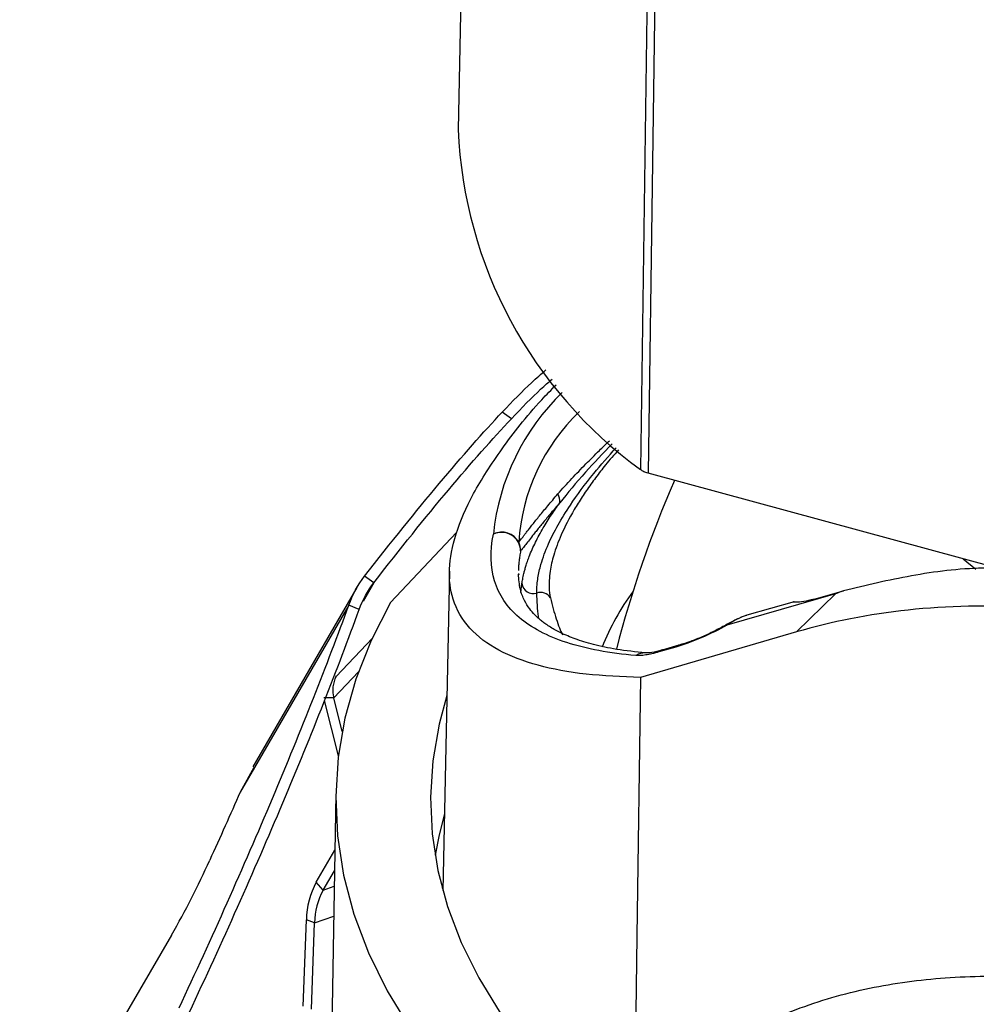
# Paper-space layout '_Trimétrica' of a CAD drawing. Header units: millimetres. Extents: x -45 to 45, y -53 to 63.
# Tile 2 of 5: x -44 to -19, y -13 to 13. Entities that reach past the tile are written whole.
import ezdxf

# ---------------------------------------------------------------- set-up
doc = ezdxf.new("R2010")
doc.units = ezdxf.units.MM

psp = doc.layouts.new('_Trimétrica')

# ---------------------------------------------------------------- linework, layer by layer
at = {"color": 7, "linetype": 'Continuous', "lineweight": 25}
for p, q in [((-32.181, 32.678), (-32.647, 9.782)), ((-31.245, 2.16), (-31.488, 2.333)), ((-13.137, -3.217), (-27.645, 0.726)), ((-34.427, -2.682), (-32.689, -0.841)), ((-19.343, -1.53), (-19.004, -1.802)), ((-34.87, -2.162), (-35.113, -1.989)), ((-32.879, -1.857), (-33.051, -10.275)), ((-31.054, -1.916), (-31.051, -1.951)), ((-35.315, -2.29), (-38.061, -7.016)), ((-34.87, -2.162), (-35.155, -2.652)), ((-30.998, -2.423), (-30.967, -2.18)), ((-22.704, -2.454), (-25.568, -3.278)), ((-22.704, -2.454), (-23.733, -3.458)), ((-35.527, -2.749), (-38.395, -7.684)), ((-35.254, -2.863), (-35.527, -2.749)), ((-23.797, -2.662), (-25.043, -3.02)), ((-35.862, -4.63), (-34.909, -3.62)), ((-23.733, -3.458), (-27.84, -4.655)), ((-26.913, -3.857), (-27.357, -3.985)), ((-26.83, -3.808), (-27.274, -3.936)), ((-26.823, -3.806), (-26.83, -3.808)), ((-35.924, -5.197), (-35.273, -4.507)), ((-35.862, -4.63), (-35.877, -4.619)), ((-35.868, -4.621), (-35.862, -4.63)), ((-35.924, -5.197), (-36.186, -5.195)), ((-35.805, -6.723), (-36.169, -5.263)), ((-35.705, -6.079), (-35.924, -5.197)), ((-38.031, -7.032), (-38.395, -7.684)), ((-35.875, -7.726), (-36.24, -30.189)), ((-36.387, -10.053), (-35.899, -9.214)), ((-36.203, -10.263), (-35.908, -9.754)), ((-36.203, -10.263), (-36.387, -10.053)), ((-36.203, -10.263), (-35.914, -10.163)), ((-36.73, -13.318), (-36.648, -11.044)), ((-36.431, -11.124), (-36.648, -11.044)), ((-36.512, -13.399), (-36.431, -11.124)), ((-36.431, -11.124), (-35.927, -10.95)), ((-40.202, -11.447), (-44.203, -18.334))]:
    psp.add_line(p, q, dxfattribs=at)
at = {"color": 7, "linetype": 'Continuous', "lineweight": 25, "flags": 128}
for points in [[(-27.838, 0.819), (-27.657, 13.483), (-27.54, 21.677), (-27.422, 29.871), (-27.305, 38.065)], [(-27.11, 37.97), (-27.41, 17.113), (-27.645, 0.726)], [(-23.268, -2.596), (-22.832, -2.47), (-22.489, -2.371)], [(-34.427, -2.682), (-34.939, -3.686), (-35.341, -4.702), (-35.631, -5.728), (-35.81, -6.761), (-35.875, -7.798), (-35.828, -8.835), (-35.668, -9.868), (-35.395, -10.896), (-35.011, -11.914), (-34.516, -12.92), (-33.913, -13.909)], [(-25.596, -3.276), (-25.585, -3.273), (-25.568, -3.278)], [(-26.83, -3.808), (-26.863, -3.821), (-26.913, -3.857)], [(-27.267, -3.934), (-27.307, -3.949), (-27.357, -3.985)], [(-27.84, -4.655), (-27.937, -11.476), (-28.013, -16.836)], [(-32.946, -5.131), (-33.152, -5.893), (-33.316, -6.853), (-33.376, -7.817), (-33.33, -8.781), (-33.18, -9.742), (-32.925, -10.697), (-32.567, -11.643), (-32.106, -12.578), (-31.544, -13.498), (-30.883, -14.4), (-30.124, -15.281), (-29.271, -16.14), (-28.326, -16.972), (-27.292, -17.776), (-26.172, -18.548), (-24.969, -19.287), (-23.688, -19.991), (-22.333, -20.656), (-20.907, -21.28), (-19.415, -21.863), (-17.863, -22.402), (-16.254, -22.895), (-14.594, -23.341)], [(-33.009, -8.256), (-33.152, -8.807), (-33.256, -9.338)], [(-33.048, -10.127), (-33.065, -10.178), (-33.071, -10.197)], [(-33.067, -10.213), (-33.065, -10.208), (-33.048, -10.158)]]:
    psp.add_lwpolyline(points, dxfattribs=at)
at = {"color": 7, "linetype": 'Continuous', "lineweight": 25}
for centre, radius, start, end in [((-20.976, 10.273), 11.682, 182.4117, 234.025), ((-25.662, -1.516), 6.092, 134.1335, 174.0187), ((-25.828, -1.424), 5.234, 133.8494, 176.3893), ((0, -11.224), 29.4, 156.4222, 165.5953), ((-30.462, -0.034), 0.492, 357.3616, 25.6765), ((-31.496, -1.332), 0.504, 28.1352, 116.4542), ((-31.507, -1.339), 0.506, 1.7482, 115.0611), ((-31.5, -1.314), 0.499, 358.9189, 26.1267), ((-30.664, -2.144), 0.305, 186.7032, 286.4485), ((-30.471, -2.717), 0.299, 32.207, 110.7807), ((-22.637, -6.323), 6.686, 143.9084, 158.4023), ((-27.737, -4.433), 0.421, 86.391, 123.091), ((-35.193, -4.99), 0.76, 151.6765, 195.826), ((-60.376, 0.094), 23.242, 330.2282, 335.6818), ((-34.522, -11.076), 2.127, 151.2581, 179.13), ((-34.582, -11.153), 1.849, 151.2581, 179.13)]:
    psp.add_arc(centre, radius, start, end, dxfattribs=at)
for points, knots in [([(-31.488, 2.333), (-31.217, 2.615), (-30.786, 3.064), (-30.46, 3.342), (-30.338, 3.446)], [0, 0, 0, 0, 0.628124, 1, 1, 1, 1]), ([(-31.245, 2.16), (-30.973, 2.444), (-30.572, 2.862), (-30.268, 3.123), (-30.171, 3.206)], [0, 0, 0, 0, 0.678272, 1, 1, 1, 1]), ([(-27.84, -4.655), (-28.333, -4.636), (-29.339, -4.598), (-30.589, -4.358), (-31.631, -3.963), (-32.396, -3.385), (-32.818, -2.661), (-32.923, -1.818), (-32.748, -0.89), (-32.293, 0.168), (-31.523, 1.357), (-30.774, 2.328), (-30.194, 2.925), (-30.066, 3.057)], [0, 0, 0, 0, 0.096034, 0.195555, 0.2982, 0.403542, 0.511115, 0.602134, 0.694108, 0.786793, 0.879972, 0.973461, 1, 1, 1, 1]), ([(-35.113, -1.989), (-34.419, -1.097), (-33.757, -0.274), (-32.538, 1.18), (-31.98, 1.812), (-31.488, 2.333)], [0, 0, 0, 0, 0.5, 0.5, 1, 1, 1, 1]), ([(-34.87, -2.162), (-34.176, -1.269), (-33.514, -0.447), (-32.295, 1.007), (-31.737, 1.639), (-31.245, 2.16)], [0, 0, 0, 0, 0.5, 0.5, 1, 1, 1, 1]), ([(-30.019, 0.179), (-29.901, 0.312), (-29.679, 0.562), (-29.303, 0.949), (-28.971, 1.279), (-28.751, 1.495), (-28.661, 1.583)], [0, 0, 0, 0, 0.317547, 0.596326, 0.836354, 1, 1, 1, 1]), ([(-30.578, -2.437), (-30.575, -2.36), (-30.571, -2.211), (-30.546, -2.03), (-30.512, -1.854), (-30.437, -1.56), (-30.231, -1.002), (-29.78, -0.213), (-29.157, 0.64), (-28.686, 1.169), (-28.483, 1.397)], [0, 0, 0, 0, 0.053677, 0.10394, 0.153706, 0.203201, 0.357952, 0.633616, 0.842121, 1, 1, 1, 1]), ([(-28.426, 1.338), (-28.542, 1.207), (-28.711, 1.016), (-28.898, 0.775), (-29.028, 0.605), (-29.152, 0.435), (-29.27, 0.266), (-29.382, 0.098), (-29.489, -0.068), (-29.695, -0.408), (-29.935, -0.872), (-30.133, -1.406), (-30.222, -1.799), (-30.251, -2.083), (-30.252, -2.28), (-30.243, -2.425), (-30.225, -2.521), (-30.218, -2.558)], [0, 0, 0, 0, 0.0884709, 0.1282794, 0.1682922, 0.2085093, 0.2489307, 0.2895566, 0.330387, 0.3714218, 0.5431267, 0.6880304, 0.8061372, 0.8771419, 0.9330923, 0.9740179, 1, 1, 1, 1]), ([(-28.585, 1.503), (-28.83, 1.248), (-29.371, 0.687), (-29.759, 0.206), (-29.971, -0.056)], [0, 0, 0, 0, 0.453756, 1, 1, 1, 1]), ([(-27.645, 0.726), (-27.665, 0.732), (-27.703, 0.743), (-27.755, 0.765), (-27.801, 0.79), (-27.826, 0.809), (-27.838, 0.819)], [0, 0, 0, 0, 0.2522978, 0.5, 0.7477022, 1, 1, 1, 1]), ([(-31.052, -1.095), (-31.042, -1.082), (-31.022, -1.058), (-30.984, -1.009), (-30.94, -0.952), (-30.888, -0.884), (-30.828, -0.807), (-30.761, -0.72), (-30.684, -0.623), (-30.599, -0.516), (-30.503, -0.398), (-30.399, -0.27), (-30.283, -0.131), (-30.158, 0.018), (-30.065, 0.125), (-30.019, 0.179)], [0, 0, 0, 0, 0.070739, 0.142479, 0.215229, 0.288998, 0.363794, 0.439624, 0.516497, 0.594419, 0.673397, 0.753438, 0.834548, 0.916734, 1, 1, 1, 1]), ([(-29.971, -0.056), (-30.011, -0.103), (-30.092, -0.197), (-30.204, -0.329), (-30.309, -0.454), (-30.406, -0.572), (-30.496, -0.682), (-30.578, -0.785), (-30.674, -0.905), (-30.775, -1.033), (-30.871, -1.158), (-30.948, -1.258), (-30.983, -1.302), (-31.001, -1.324)], [0, 0, 0, 0, 0.072341, 0.144345, 0.21603, 0.287418, 0.358528, 0.429381, 0.499998, 0.626678, 0.752152, 0.876548, 1, 1, 1, 1]), ([(-30.967, -2.18), (-30.965, -2.162), (-30.959, -2.12), (-30.947, -2.059), (-30.933, -1.989), (-30.915, -1.911), (-30.892, -1.822), (-30.862, -1.718), (-30.823, -1.598), (-30.745, -1.389), (-30.616, -1.095), (-30.419, -0.732), (-30.204, -0.387), (-30.046, -0.162), (-29.971, -0.056)], [0, 0, 0, 0, 0.018525, 0.042062, 0.07065, 0.104311, 0.143056, 0.191377, 0.250192, 0.313727, 0.50028, 0.684603, 0.851168, 1, 1, 1, 1]), ([(-27.967, -4.081), (-28.659, -4.02), (-29.269, -3.906), (-30.3, -3.572), (-30.721, -3.351), (-31.359, -2.807), (-31.576, -2.484), (-31.802, -1.747), (-31.811, -1.333), (-31.721, -0.881)], [0, 0, 0, 0, 0.25, 0.25, 0.5, 0.5, 0.75, 0.75, 1, 1, 1, 1]), ([(-31.001, -1.324), (-31.009, -1.368), (-31.026, -1.456), (-31.044, -1.585), (-31.056, -1.712), (-31.059, -1.795), (-31.061, -1.836)], [0, 0, 0, 0, 0.248192, 0.497581, 0.74818, 1, 1, 1, 1]), ([(-18.433, -1.778), (-18.561, -1.777), (-19.338, -1.774), (-20.708, -1.949), (-21.897, -2.231), (-22.489, -2.371)], [0, 0, 0, 0, 0.089509, 0.547264, 1, 1, 1, 1]), ([(-27.712, -4.013), (-27.971, -3.985), (-28.467, -3.93), (-29.075, -3.799), (-29.56, -3.651), (-29.929, -3.496), (-30.175, -3.361), (-30.332, -3.257), (-30.433, -3.182), (-30.531, -3.101), (-30.644, -2.993), (-30.778, -2.838), (-30.913, -2.619), (-31.029, -2.326), (-31.049, -2.071), (-31.061, -1.933)], [0, 0, 0, 0, 0.118947, 0.227328, 0.325368, 0.41281, 0.486318, 0.524917, 0.55793, 0.58829, 0.634174, 0.698568, 0.781207, 0.88179, 1, 1, 1, 1]), ([(-30.526, -3.103), (-30.528, -3.086), (-30.557, -2.887), (-30.568, -2.652), (-30.578, -2.437)], [0, 0, 0, 0, 0.087665, 1, 1, 1, 1]), ([(-30.218, -2.558), (-30.171, -2.759), (-30.119, -2.946), (-30.036, -3.198), (-30.008, -3.277), (-29.952, -3.419), (-29.925, -3.483), (-29.902, -3.532)], [0, 0, 0, 0, 0.5, 0.5, 0.75, 0.75, 1, 1, 1, 1]), ([(-40.004, -13.368), (-39.139, -11.528), (-38.302, -9.652), (-37.161, -6.945), (-36.8, -6.061), (-36.126, -4.354), (-35.813, -3.531), (-35.527, -2.749)], [0, 0, 0, 0, 0.5, 0.5, 0.75, 0.75, 1, 1, 1, 1]), ([(-23.268, -2.596), (-23.366, -2.621), (-23.561, -2.67), (-23.744, -2.68), (-23.824, -2.666), (-23.8, -2.667), (-23.795, -2.667)], [0, 0, 0, 0, 0.305573, 0.612383, 0.919403, 1, 1, 1, 1]), ([(1.465, -13.323), (0.709, -12.397), (-0.123, -11.489), (-1.923, -9.751), (-2.893, -8.921), (-4.943, -7.382), (-6.025, -6.673), (-8.26, -5.414), (-9.414, -4.865), (-11.748, -3.951), (-12.928, -3.587), (-15.265, -3.056), (-16.421, -2.889), (-18.665, -2.747), (-19.753, -2.771), (-21.826, -2.993), (-22.811, -3.19), (-23.733, -3.458)], [0, 0, 0, 0, 0.125, 0.125, 0.25, 0.25, 0.375, 0.375, 0.5, 0.5, 0.625, 0.625, 0.75, 0.75, 0.875, 0.875, 1, 1, 1, 1]), ([(-39.731, -13.482), (-38.866, -11.642), (-38.029, -9.766), (-36.888, -7.06), (-36.526, -6.176), (-35.852, -4.469), (-35.54, -3.646), (-35.254, -2.863)], [0, 0, 0, 0, 0.5, 0.5, 0.75, 0.75, 1, 1, 1, 1]), ([(-25.179, -3.074), (-25.225, -3.092), (-25.356, -3.139), (-25.502, -3.222), (-25.595, -3.276)], [0, 0, 0, 0, 0.356386, 1, 1, 1, 1]), ([(-25.042, -3.024), (-25.056, -3.027), (-25.134, -3.042), (-25.313, -3.128), (-25.482, -3.228), (-25.568, -3.278)], [0, 0, 0, 0, 0.099619, 0.545519, 1, 1, 1, 1]), ([(-25.568, -3.278), (-25.771, -3.394), (-26.007, -3.512), (-26.48, -3.716), (-26.714, -3.8), (-26.913, -3.857)], [0, 0, 0, 0, 0.5, 0.5, 1, 1, 1, 1]), ([(-25.595, -3.276), (-25.696, -3.331), (-25.9, -3.443), (-26.22, -3.59), (-26.536, -3.717), (-26.727, -3.776), (-26.823, -3.806)], [0, 0, 0, 0, 0.2394098, 0.4875767, 0.7422021, 1, 1, 1, 1]), ([(-27.357, -3.985), (-27.484, -4.022), (-27.602, -4.049), (-27.807, -4.081), (-27.895, -4.087), (-27.967, -4.081)], [0, 0, 0, 0, 0.5, 0.5, 1, 1, 1, 1]), ([(-27.268, -3.934), (-27.366, -3.961), (-27.56, -4.012), (-27.662, -4.013), (-27.712, -4.013)], [0, 0, 0, 0, 0.51047, 1, 1, 1, 1]), ([(-28.013, -16.836), (-27.975, -16.768), (-27.896, -16.633), (-27.77, -16.436), (-27.636, -16.243), (-27.495, -16.054), (-27.345, -15.868), (-27.188, -15.687), (-27.023, -15.509), (-26.689, -15.173), (-26.145, -14.706), (-25.1, -14.004), (-23.633, -13.31), (-21.723, -12.784), (-19.682, -12.522), (-17.579, -12.521), (-15.416, -12.761), (-13.232, -13.241), (-11.05, -13.947), (-8.894, -14.88), (-6.802, -16.02), (-4.779, -17.385), (-2.889, -18.942), (-1.442, -20.426), (-0.414, -21.691), (0.18, -22.537), (0.61, -23.231), (0.91, -23.765), (1.18, -24.298), (1.335, -24.656), (1.412, -24.833)], [0, 0, 0, 0, 0.007577, 0.01521, 0.022906, 0.03067, 0.03851, 0.04643, 0.054438, 0.062537, 0.093402, 0.125343, 0.186515, 0.250438, 0.312111, 0.375021, 0.437279, 0.499897, 0.562561, 0.624892, 0.687672, 0.749249, 0.813157, 0.874345, 0.906286, 0.937175, 0.953354, 0.969186, 0.984718, 1, 1, 1, 1])]:
    psp.add_open_spline(points, degree=3, knots=knots, dxfattribs=at)
for points in [[(-35.527, -2.749), (-35.43, -2.474), (-35.291, -2.218), (-35.113, -1.989)], [(-35.254, -2.863), (-35.162, -2.611), (-35.032, -2.375), (-34.87, -2.162)], [(-22.489, -2.371), (-22.561, -2.398), (-22.632, -2.426), (-22.704, -2.454)], [(-38.395, -7.684), (-38.65, -8.269), (-38.918, -8.869), (-39.196, -9.478)]]:
    psp.add_open_spline(points, degree=3, dxfattribs=at)

doc.saveas('drawing.dxf')
